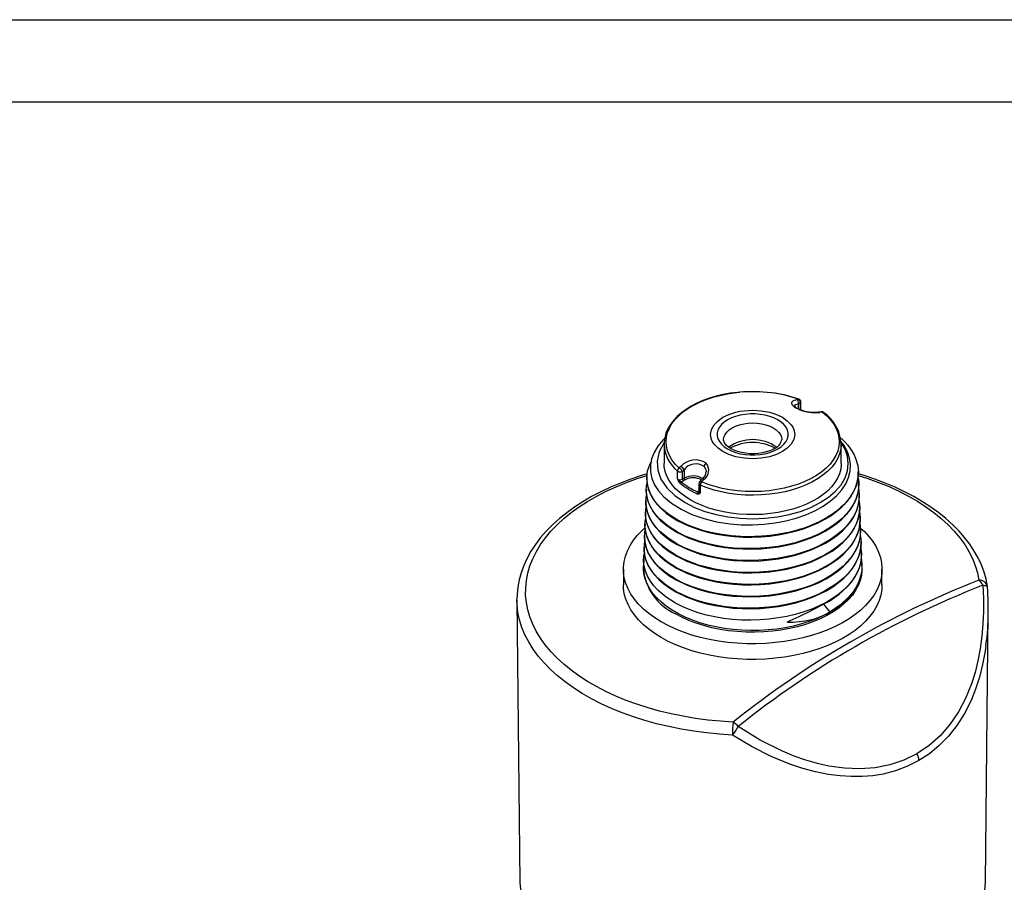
# Model space of a CAD drawing. Header units: inches. Extents: x 0 to 22, y 0 to 17.
# Tile 12 of 13: x 12.3 to 18.3, y 11.7 to 17. Entities that reach past the tile are written whole.
import ezdxf

# ---------------------------------------------------------------- set-up
doc = ezdxf.new("R2010")
doc.units = ezdxf.units.IN
doc.header["$LTSCALE"] = 2
doc.header["$MEASUREMENT"] = 0
doc.layers.add('TEXT', color=140, linetype='Continuous', lineweight=25)

msp = doc.modelspace()

# ---------------------------------------------------------------- linework, layer by layer
at = {"color": 7, "linetype": 'Continuous'}
msp.add_line((0.0002, 17.0002), (22.0002, 17.0002), dxfattribs=at)
for p, q in [((16.99, 14.6879), (17.0001, 14.6892)), ((17.0001, 14.6892), (17.0051, 14.6855)), ((17.0002, 14.6614), (17.01, 14.6626)), ((17.0002, 14.6309), (17.0002, 14.6614)), ((17.01, 14.6626), (17.01, 14.6263)), ((17.0158, 14.6234), (17.0158, 14.6706)), ((17.1389, 14.613), (17.1226, 14.6109)), ((17.1467, 14.6108), (17.131, 14.6088)), ((17.1389, 14.6127), (17.1414, 14.6129)), ((17.1414, 14.6129), (17.1467, 14.6108)), ((16.1824, 14.4158), (16.1824, 14.2975)), ((16.1824, 14.4134), (16.1824, 14.4158)), ((17.2611, 14.4178), (17.2611, 14.4158)), ((17.2611, 14.2975), (17.2611, 14.4158)), ((16.274, 14.27), (16.2842, 14.2805)), ((16.0769, 14.2143), (16.0768, 14.2116)), ((16.2637, 14.2042), (16.2637, 14.2515)), ((16.2794, 14.2666), (16.274, 14.27)), ((16.2943, 14.2494), (16.3042, 14.2596)), ((16.2943, 14.2022), (16.2943, 14.2494)), ((16.3042, 14.2596), (16.3042, 14.2079)), ((16.4376, 14.2482), (16.4377, 14.2462)), ((17.3654, 14.2474), (17.3653, 14.2502)), ((16.3042, 14.2079), (16.2943, 14.2022)), ((16.3098, 14.1983), (16.2999, 14.1926)), ((16.3945, 14.174), (16.3945, 14.1268)), ((16.4155, 14.2035), (16.4, 14.1876)), ((16.4026, 14.1649), (16.4026, 14.1176)), ((16.4098, 14.1854), (16.4049, 14.1878)), ((16.4254, 14.2015), (16.4098, 14.1854)), ((17.3599, 14.1894), (17.3676, 14.1862)), ((17.3634, 14.2104), (17.3676, 14.1862)), ((17.3681, 14.1764), (17.368, 14.1792)), ((16.0742, 14.1431), (16.0741, 14.1406)), ((17.3708, 14.1054), (17.3707, 14.1082)), ((16.0714, 14.072), (16.0714, 14.0696)), ((17.3735, 14.0344), (17.3734, 14.0372)), ((16.0687, 14.001), (16.0686, 13.9986)), ((16.066, 13.93), (16.0659, 13.9276)), ((17.3763, 13.9634), (17.3761, 13.9662)), ((16.0633, 13.859), (16.0632, 13.8566)), ((17.379, 13.8924), (17.3789, 13.8952)), ((17.3817, 13.8214), (17.3816, 13.8242)), ((16.0606, 13.788), (16.0605, 13.7856)), ((17.3844, 13.7504), (17.3843, 13.7531)), ((16.0579, 13.717), (16.0562, 13.673)), ((17.3874, 13.673), (17.387, 13.6821)), ((15.9344, 13.6546), (15.9344, 13.5591)), ((16.056, 13.6645), (16.056, 13.6546)), ((17.3875, 13.6546), (17.3875, 13.6645)), ((17.5092, 13.5591), (17.5092, 13.6546)), ((18.1522, 13.5414), (18.1523, 13.5428)), ((15.286, 13.465), (15.286, 13.4705)), ((15.286, 13.465), (15.3044, 11.7475)), ((17.1526, 13.4407), (17.1925, 13.3928)), ((18.1391, 11.7475), (18.1567, 13.3896)), ((16.9329, 13.3319), (16.9517, 13.3427)), ((16.9329, 13.3319), (16.9329, 13.3345)), ((16.5982, 12.6448), (16.5982, 12.6443))]:
    msp.add_line(p, q)
at = {"flags": 128}
for points in [[(16.6399, 14.7317), (16.629, 14.7308), (16.5845, 14.7251), (16.541, 14.7172), (16.4987, 14.7072), (16.458, 14.6951), (16.4191, 14.681), (16.3824, 14.6649), (16.348, 14.6471), (16.3163, 14.6275), (16.2874, 14.6063), (16.2617, 14.5836), (16.2393, 14.5596), (16.2204, 14.5345), (16.2052, 14.5084), (16.1938, 14.4817), (16.1863, 14.4546), (16.1827, 14.4273), (16.1829, 14.4132)], [(16.274, 14.27), (16.2502, 14.2946), (16.2304, 14.3203), (16.2149, 14.347), (16.2037, 14.3744), (16.1969, 14.4023), (16.1946, 14.4304), (16.1968, 14.4585), (16.2035, 14.4864), (16.2146, 14.5138), (16.2301, 14.5405), (16.2497, 14.5662), (16.2734, 14.5908), (16.301, 14.6141), (16.3321, 14.6357), (16.3666, 14.6556), (16.4041, 14.6736), (16.4444, 14.6895), (16.487, 14.7032), (16.5316, 14.7146), (16.5778, 14.7235), (16.6253, 14.7299), (16.643, 14.7316)], [(17.0044, 14.6258), (16.9792, 14.6395), (16.965, 14.6533), (16.9605, 14.6634), (16.9612, 14.6721), (16.9704, 14.6819), (16.99, 14.6879)], [(16.9772, 14.6489), (16.9771, 14.6495), (16.9835, 14.658), (17.0002, 14.6614)], [(17.1467, 14.6108), (17.1735, 14.5876), (17.1964, 14.5631), (17.2154, 14.5375), (17.2303, 14.5111), (17.2409, 14.4839), (17.2471, 14.4563), (17.249, 14.4284), (17.2464, 14.4006), (17.2394, 14.3731), (17.2282, 14.346), (17.2126, 14.3196), (17.193, 14.2942), (17.1694, 14.2699), (17.1421, 14.247), (17.1112, 14.2256), (17.0771, 14.2059), (17.04, 14.1881), (17.0003, 14.1723), (16.9582, 14.1587), (16.9141, 14.1473), (16.8685, 14.1384), (16.8216, 14.1319), (16.7738, 14.1278), (16.7257, 14.1264), (16.6775, 14.1274), (16.6296, 14.131), (16.5826, 14.1371), (16.5367, 14.1457), (16.4923, 14.1567), (16.4499, 14.1699), (16.4098, 14.1854)], [(16.9027, 14.3702), (16.8668, 14.353), (16.8234, 14.3391), (16.7992, 14.3339), (16.7742, 14.3301), (16.7218, 14.327), (16.6693, 14.3301), (16.6201, 14.3391), (16.5768, 14.353), (16.5408, 14.3702), (16.5109, 14.391), (16.4869, 14.416), (16.4779, 14.43), (16.4713, 14.4444), (16.4659, 14.4747), (16.4713, 14.505), (16.4869, 14.5334), (16.5109, 14.5584), (16.5408, 14.5792)], [(16.8749, 14.3863), (16.8951, 14.3998), (16.9118, 14.4148), (16.9247, 14.431), (16.9334, 14.4481), (16.9378, 14.4658), (16.9378, 14.4836), (16.9334, 14.5013), (16.9247, 14.5184), (16.9118, 14.5346), (16.8951, 14.5496), (16.8749, 14.5631), (16.8515, 14.5748), (16.8255, 14.5844), (16.7974, 14.5918), (16.7678, 14.5969), (16.7372, 14.5994), (16.7063, 14.5994), (16.6757, 14.5969), (16.6461, 14.5918), (16.618, 14.5844), (16.592, 14.5748), (16.5687, 14.5631), (16.5484, 14.5496), (16.5317, 14.5346), (16.5189, 14.5184), (16.5102, 14.5013), (16.5058, 14.4836), (16.5058, 14.4658), (16.5102, 14.4481), (16.5189, 14.431), (16.5317, 14.4148), (16.5484, 14.3998), (16.5687, 14.3863), (16.592, 14.3746), (16.618, 14.365), (16.6461, 14.3576), (16.6757, 14.3526), (16.7063, 14.35), (16.7372, 14.35), (16.7678, 14.3526), (16.7974, 14.3576), (16.8255, 14.365), (16.8515, 14.3746), (16.8749, 14.3863)], [(16.5408, 14.5792), (16.5768, 14.5964), (16.6201, 14.6103), (16.6443, 14.6155), (16.6693, 14.6193), (16.7218, 14.6224), (16.7742, 14.6193), (16.8234, 14.6103), (16.8668, 14.5964), (16.9027, 14.5792), (16.9326, 14.5584), (16.9566, 14.5334), (16.9657, 14.5194), (16.9722, 14.505), (16.9777, 14.4747), (16.9722, 14.4444), (16.9566, 14.416), (16.9326, 14.391), (16.9027, 14.3702)], [(16.5446, 14.4426), (16.5468, 14.4586), (16.5533, 14.4742), (16.5639, 14.489), (16.5784, 14.5027), (16.5965, 14.5149), (16.6176, 14.5253), (16.6413, 14.5337), (16.667, 14.5398), (16.6941, 14.5436), (16.7218, 14.5448), (16.7495, 14.5436), (16.7765, 14.5398), (16.8022, 14.5337), (16.8259, 14.5253), (16.847, 14.5149), (16.8651, 14.5027), (16.8796, 14.489), (16.8903, 14.4742), (16.8968, 14.4586), (16.8989, 14.4426), (16.8989, 14.442)], [(17.2569, 14.4545), (17.2619, 14.4501), (17.2828, 14.4294), (17.3012, 14.4084), (17.3152, 14.3899), (17.3279, 14.3704), (17.3391, 14.3499), (17.3523, 14.3185), (17.3614, 14.2841), (17.3654, 14.2468), (17.3628, 14.2068), (17.3531, 14.1668), (17.3363, 14.1276), (17.3316, 14.1189), (17.3265, 14.1103), (17.3211, 14.1018), (17.3154, 14.0933), (17.3093, 14.085), (17.3029, 14.0767), (17.2962, 14.0685), (17.2889, 14.0601), (17.2763, 14.0468), (17.2575, 14.0289), (17.2313, 14.007), (17.2187, 13.9975), (17.2011, 13.9853), (17.178, 13.9705), (17.1486, 13.9538), (17.122, 13.9403), (17.0942, 13.9276), (17.0654, 13.9158), (17.0355, 13.9049), (17.0047, 13.895), (16.9731, 13.8861), (16.9408, 13.8782), (16.9148, 13.8726), (16.8828, 13.8668), (16.8447, 13.8611), (16.8058, 13.8567), (16.7912, 13.8554), (16.7768, 13.8543), (16.7627, 13.8535), (16.7489, 13.8528), (16.7354, 13.8523), (16.7221, 13.852), (16.7092, 13.8518), (16.6467, 13.8532), (16.5932, 13.8572), (16.5485, 13.8626), (16.5208, 13.8669), (16.4979, 13.8711), (16.4797, 13.8748), (16.466, 13.8778), (16.425, 13.8882), (16.3767, 13.9033), (16.3229, 13.9241), (16.2659, 13.952)], [(16.1856, 14.4492), (16.1745, 14.4393), (16.1443, 14.4034), (16.1214, 14.3655), (16.1062, 14.3266), (16.0989, 14.2869), (16.0995, 14.2469), (16.1081, 14.2073), (16.1244, 14.1688), (16.1483, 14.1316), (16.1793, 14.0962), (16.2277, 14.0554), (16.2858, 14.0188), (16.3513, 13.9879), (16.4238, 13.9625), (16.502, 13.9432), (16.5843, 13.9304), (16.6525, 13.925), (16.7216, 13.9241), (16.7905, 13.9278), (16.8577, 13.9358), (16.9233, 13.9481), (16.986, 13.9646), (17.0451, 13.9851), (17.1002, 14.0094), (17.1502, 14.037), (17.1944, 14.0676), (17.2326, 14.1009), (17.2641, 14.1364), (17.2884, 14.1735), (17.3055, 14.212), (17.3152, 14.2513), (17.3172, 14.2909), (17.3117, 14.3305), (17.2986, 14.3694), (17.2783, 14.4069), (17.2603, 14.4305)], [(16.1828, 14.4244), (16.1805, 14.4217), (16.1523, 14.3683), (16.1399, 14.3129), (16.1435, 14.2571), (16.1631, 14.2024), (16.198, 14.1504), (16.2474, 14.1024), (16.3099, 14.0597)], [(16.3099, 14.0597), (16.3672, 14.0307), (16.4305, 14.0063), (16.4989, 13.9869), (16.571, 13.9727), (16.6457, 13.9641), (16.7218, 13.9613), (16.7978, 13.9641), (16.8725, 13.9727), (16.9447, 13.9869), (17.013, 14.0063), (17.0764, 14.0307), (17.1336, 14.0597), (17.1839, 14.0928), (17.2262, 14.1294), (17.2599, 14.1688), (17.2844, 14.2105), (17.2993, 14.2536), (17.3042, 14.2975), (17.2993, 14.3414), (17.2844, 14.3845), (17.2605, 14.4252)], [(17.2611, 14.4158), (17.2611, 14.4135), (17.2585, 14.3851), (17.2514, 14.3569), (17.2398, 14.3292), (17.2239, 14.3022), (17.2039, 14.2762), (17.1797, 14.2514), (17.1518, 14.2279), (17.1202, 14.206), (17.0853, 14.1858), (17.0474, 14.1676), (17.0067, 14.1515), (16.9637, 14.1375), (16.9186, 14.1259), (16.8719, 14.1168), (16.8239, 14.1101), (16.775, 14.106), (16.7258, 14.1045), (16.6764, 14.1056), (16.6275, 14.1093), (16.5794, 14.1155), (16.5324, 14.1243), (16.487, 14.1355), (16.4436, 14.1491), (16.4026, 14.1649)], [(16.8552, 14.3883), (16.8461, 14.3834), (16.8267, 14.3749), (16.8049, 14.3678), (16.7811, 14.3623), (16.7559, 14.3587), (16.7298, 14.357), (16.7036, 14.3574), (16.6777, 14.3599), (16.6529, 14.3643), (16.6297, 14.3704), (16.6086, 14.3782), (16.5902, 14.3872), (16.5749, 14.397), (16.5627, 14.4072), (16.5539, 14.4174), (16.5483, 14.4269), (16.5453, 14.4359), (16.5449, 14.4426)], [(16.2659, 13.952), (16.2103, 13.9871), (16.1634, 14.0261), (16.126, 14.0682), (16.0988, 14.1129), (16.0823, 14.1591), (16.0767, 14.2063), (16.0822, 14.2534), (16.0986, 14.2997), (16.1024, 14.3059)], [(17.2611, 14.2975), (17.261, 14.2905), (17.2577, 14.2627), (17.2502, 14.2351), (17.2384, 14.208), (17.2224, 14.1816), (17.2024, 14.1562), (17.1785, 14.1319), (17.1509, 14.1089), (17.1199, 14.0874), (17.0857, 14.0677), (17.0485, 14.0498), (17.0087, 14.0339), (16.9666, 14.0201), (16.9226, 14.0085), (16.8769, 13.9993), (16.83, 13.9925), (16.7822, 13.9881), (16.7339, 13.9862), (16.6855, 13.9868), (16.6374, 13.99), (16.59, 13.9956), (16.5436, 14.0036), (16.4987, 14.014), (16.4556, 14.0267), (16.4146, 14.0416), (16.3761, 14.0585), (16.3404, 14.0773), (16.3077, 14.098), (16.2784, 14.1202), (16.2527, 14.1438), (16.2307, 14.1687), (16.2127, 14.1947), (16.1987, 14.2214), (16.189, 14.2488), (16.1836, 14.2766), (16.1824, 14.2975)], [(16.4256, 14.2792), (16.4365, 14.2621), (16.4376, 14.2482)], [(16.0801, 14.235), (16.0439, 14.2243), (15.9791, 14.2026), (15.9163, 14.1788), (15.8556, 14.1532), (15.7972, 14.1257), (15.7412, 14.0963), (15.6878, 14.0652), (15.6372, 14.0324), (15.5895, 13.998), (15.5448, 13.9621), (15.5032, 13.9248), (15.465, 13.8861), (15.4303, 13.8462), (15.3991, 13.8052), (15.3716, 13.7632), (15.3478, 13.7204), (15.3278, 13.6769), (15.3118, 13.6329), (15.2995, 13.5886), (15.2912, 13.544), (15.2868, 13.4993), (15.2865, 13.4709)], [(16.6028, 12.7231), (16.5258, 12.7282), (16.4494, 12.7357), (16.3739, 12.7458), (16.2994, 12.7582), (16.2263, 12.7731), (16.1548, 12.7903), (16.085, 12.8098), (16.0172, 12.8315), (15.9517, 12.8553), (15.8885, 12.8813), (15.828, 12.9092), (15.7703, 12.9391), (15.7155, 12.9708), (15.664, 13.0042), (15.6157, 13.0392), (15.571, 13.0757), (15.5298, 13.1136), (15.4924, 13.1528), (15.4588, 13.1932), (15.4292, 13.2345), (15.4037, 13.2768), (15.3823, 13.3198), (15.3651, 13.3634), (15.3522, 13.4075), (15.3436, 13.452), (15.3393, 13.4966), (15.3394, 13.5414), (15.3438, 13.5861), (15.3525, 13.6305), (15.3655, 13.6746), (15.3828, 13.7182), (15.4043, 13.7612), (15.4299, 13.8035), (15.4596, 13.8448), (15.4933, 13.8851), (15.5308, 13.9243), (15.572, 13.9621), (15.6169, 13.9986), (15.6652, 14.0336), (15.7168, 14.067), (15.7717, 14.0986), (15.8294, 14.1284), (15.89, 14.1563), (15.9532, 14.1822), (16.0189, 14.206), (16.0784, 14.2252)], [(16.0773, 14.2116), (16.0769, 14.1946), (16.0805, 14.1647), (16.0888, 14.1341), (16.1018, 14.104), (16.1187, 14.0755), (16.1398, 14.048), (16.1658, 14.0209), (16.1958, 13.9952), (16.2289, 13.9715), (16.2658, 13.9493), (16.3316, 13.9176), (16.406, 13.8909), (16.4538, 13.8779), (16.5034, 13.8673), (16.5561, 13.8588), (16.6099, 13.853), (16.663, 13.8499), (16.7165, 13.8492), (16.7716, 13.8513), (16.8264, 13.856), (16.8788, 13.8632), (16.9302, 13.873), (16.9815, 13.8857), (17.031, 13.9008), (17.0768, 13.9177), (17.1202, 13.9367), (17.162, 13.9584), (17.2006, 13.982), (17.2347, 14.0067), (17.2652, 14.0331), (17.2927, 14.0617), (17.3161, 14.0916), (17.3346, 14.1215), (17.3488, 14.1522), (17.359, 14.1844), (17.3645, 14.2169), (17.3649, 14.2474)], [(16.2665, 14.2494), (16.2718, 14.2472), (16.2781, 14.2462)], [(18.1518, 13.5476), (18.1517, 13.5481), (18.1431, 13.5924), (18.1307, 13.6363), (18.1145, 13.6797), (18.0946, 13.7226), (18.071, 13.7648), (18.0436, 13.8063), (18.0127, 13.8469), (17.9782, 13.8864), (17.9402, 13.9248), (17.8989, 13.962), (17.8544, 13.9978), (17.8069, 14.0321), (17.7564, 14.0648), (17.7031, 14.0959), (17.6472, 14.1252), (17.5888, 14.1528), (17.5282, 14.1785), (17.4654, 14.2022), (17.4006, 14.224), (17.3647, 14.2346)], [(17.3651, 14.2252), (17.423, 14.2066), (17.4887, 14.1828), (17.552, 14.157), (17.6126, 14.1291), (17.6705, 14.0994), (17.7254, 14.0678), (17.7771, 14.0344), (17.8255, 13.9995), (17.8705, 13.963), (17.9118, 13.9252), (17.9494, 13.8861), (17.9832, 13.8458), (18.0129, 13.8045), (18.0387, 13.7623), (18.0603, 13.7193), (18.0776, 13.6757), (18.0908, 13.6316), (18.0996, 13.5872)], [(17.3676, 14.1862), (17.3652, 14.134), (17.3506, 14.0814), (17.3361, 14.0506), (17.3172, 14.0206), (17.2936, 13.9909), (17.2657, 13.9624), (17.2348, 13.9361), (17.2004, 13.9113), (17.1615, 13.8876), (17.1194, 13.8658), (17.0757, 13.8468), (17.0296, 13.83), (16.9798, 13.815), (16.9282, 13.8027), (16.8766, 13.7931), (16.8239, 13.7859), (16.769, 13.7812), (16.7137, 13.7792), (16.66, 13.7798), (16.6067, 13.7831), (16.5526, 13.7892), (16.4999, 13.798), (16.4501, 13.8089), (16.4023, 13.8222), (16.3554, 13.8381), (16.3111, 13.8562), (16.264, 13.8796), (16.2062, 13.9162), (16.1571, 13.9579), (16.1327, 13.9848), (16.1124, 14.0126), (16.0958, 14.0421), (16.0839, 14.0723), (16.0767, 14.1021), (16.074, 14.1322), (16.0759, 14.1633), (16.0789, 14.1772)], [(16.0746, 14.1406), (16.0741, 14.124), (16.0777, 14.0939), (16.086, 14.0631), (16.0989, 14.0329), (16.1159, 14.0043), (16.137, 13.9767), (16.163, 13.9495), (16.1931, 13.9236), (16.2266, 13.8996), (16.2639, 13.8772), (16.3297, 13.8454), (16.404, 13.8187), (16.452, 13.8056), (16.5018, 13.7949), (16.5546, 13.7864), (16.6087, 13.7805), (16.662, 13.7773), (16.7158, 13.7766), (16.7711, 13.7786), (16.8261, 13.7833), (16.8788, 13.7906), (16.9304, 13.8004), (16.982, 13.813), (17.0316, 13.8282), (17.0777, 13.8451), (17.1213, 13.8642), (17.1633, 13.8859), (17.2021, 13.9096), (17.2364, 13.9344), (17.2671, 13.9609), (17.2948, 13.9896), (17.3183, 14.0195), (17.3369, 14.0496), (17.3513, 14.0804), (17.3616, 14.1127), (17.3672, 14.1453), (17.368, 14.1764)], [(16.2706, 14.1886), (16.2691, 14.1912), (16.2637, 14.2042)], [(16.2777, 14.179), (16.2733, 14.184), (16.2706, 14.1886)], [(16.4049, 14.1878), (16.4015, 14.1883), (16.4, 14.1875)], [(16.4254, 14.2015), (16.4226, 14.203), (16.4201, 14.204), (16.418, 14.2043), (16.4164, 14.2041), (16.4154, 14.2035)], [(17.3666, 14.1418), (17.3681, 14.1351), (17.3708, 14.103), (17.369, 14.07), (17.3624, 14.0372), (17.3515, 14.0057), (17.3363, 13.9748), (17.3161, 13.944), (17.2917, 13.9143), (17.2639, 13.8867), (17.2324, 13.8605), (17.1963, 13.8352), (17.1567, 13.8117), (17.1151, 13.7908), (17.0709, 13.7719), (17.0228, 13.7549), (16.9725, 13.7403), (16.9219, 13.7286), (16.8699, 13.7194), (16.8154, 13.7124), (16.7601, 13.7081), (16.7061, 13.7065), (16.6522, 13.7075), (16.5972, 13.7114), (16.5432, 13.7179), (16.4919, 13.7268), (16.4422, 13.7382), (16.3931, 13.7522), (16.3464, 13.7686), (16.3028, 13.7869), (16.2621, 13.8075), (16.2043, 13.8441), (16.1552, 13.8857), (16.1306, 13.9127), (16.1101, 13.9406), (16.0934, 13.9703), (16.0813, 14.0006), (16.0741, 14.0305), (16.0713, 14.0607), (16.0732, 14.0919), (16.0762, 14.1062)], [(16.0719, 14.0696), (16.0714, 14.0533), (16.0749, 14.0231), (16.0832, 13.9922), (16.0961, 13.9618), (16.1131, 13.9331), (16.1343, 13.9054), (16.1603, 13.878), (16.1904, 13.852), (16.2243, 13.8278), (16.262, 13.805), (16.3278, 13.7733), (16.402, 13.7465), (16.4502, 13.7333), (16.5002, 13.7225), (16.5532, 13.7139), (16.6075, 13.708), (16.661, 13.7047), (16.715, 13.704), (16.7706, 13.7059), (16.8258, 13.7106), (16.8787, 13.7179), (16.9306, 13.7277), (16.9824, 13.7404), (17.0323, 13.7555), (17.0786, 13.7725), (17.1224, 13.7916), (17.1646, 13.8134), (17.2036, 13.8371), (17.2381, 13.8621), (17.269, 13.8886), (17.2969, 13.9174), (17.3205, 13.9475), (17.3393, 13.9777), (17.3538, 14.0086), (17.3642, 14.041), (17.3698, 14.0738), (17.3708, 14.1054)], [(17.3693, 14.0708), (17.3707, 14.0646), (17.3736, 14.0325), (17.3718, 13.9993), (17.3652, 13.9663), (17.3543, 13.9347), (17.3391, 13.9037), (17.3189, 13.8727), (17.2944, 13.8429), (17.2666, 13.8152), (17.235, 13.7889), (17.1988, 13.7634), (17.1591, 13.7398), (17.1174, 13.7188), (17.073, 13.6998), (17.0247, 13.6827), (16.9743, 13.668), (16.9235, 13.6562), (16.8713, 13.6469), (16.8165, 13.6399), (16.761, 13.6355), (16.7068, 13.6339), (16.6527, 13.6349), (16.5974, 13.6387), (16.5431, 13.6452), (16.4916, 13.6541), (16.4417, 13.6655), (16.3924, 13.6796), (16.3454, 13.696), (16.3014, 13.7145), (16.2601, 13.7353), (16.2024, 13.7719), (16.1532, 13.8135), (16.1284, 13.8406), (16.1078, 13.8687), (16.091, 13.8984), (16.0788, 13.9289), (16.0715, 13.9589), (16.0686, 13.9892), (16.0704, 14.0205), (16.0735, 14.0351)], [(16.0687, 13.9986), (16.0686, 13.9977), (16.0698, 13.9672), (16.0758, 13.936), (16.0865, 13.9053), (16.1014, 13.876), (16.1205, 13.8476), (16.1446, 13.8196), (16.1728, 13.7928), (16.2133, 13.7617), (16.2601, 13.7328), (16.3258, 13.7011), (16.4, 13.6743), (16.4483, 13.661), (16.4985, 13.6502), (16.5518, 13.6415), (16.6063, 13.6354), (16.6601, 13.6321), (16.7143, 13.6313), (16.7701, 13.6332), (16.8255, 13.638), (16.8787, 13.6452), (16.9307, 13.6551), (16.9828, 13.6677), (17.0329, 13.6829), (17.0795, 13.6999), (17.1235, 13.719), (17.166, 13.7408), (17.2052, 13.7647), (17.2398, 13.7897), (17.2709, 13.8164), (17.2989, 13.8453), (17.3228, 13.8754), (17.3417, 13.9057), (17.3563, 13.9367), (17.3668, 13.9692), (17.3725, 14.0022), (17.3735, 14.0344)], [(17.3721, 13.9997), (17.3734, 13.9941), (17.3763, 13.9619), (17.3745, 13.9286), (17.368, 13.8955), (17.3572, 13.8637), (17.3419, 13.8326), (17.3217, 13.8014), (17.2972, 13.7715), (17.2693, 13.7436), (17.2376, 13.7172), (17.2013, 13.6916), (17.1615, 13.6679), (17.1196, 13.6468), (17.0751, 13.6277), (17.0267, 13.6104), (16.976, 13.5957), (16.925, 13.5838), (16.8726, 13.5744), (16.8176, 13.5674), (16.7619, 13.563), (16.7075, 13.5613), (16.6531, 13.5623), (16.5977, 13.566), (16.5431, 13.5726), (16.4914, 13.5815), (16.4412, 13.5929), (16.3916, 13.607), (16.3444, 13.6235), (16.2999, 13.6422), (16.2582, 13.6632), (16.2004, 13.6997), (16.1512, 13.7413), (16.1263, 13.7685), (16.1055, 13.7967), (16.0886, 13.8266), (16.0763, 13.8571), (16.0688, 13.8873), (16.0659, 13.9178), (16.0676, 13.9492), (16.0706, 13.9633)], [(17.3748, 13.9287), (17.376, 13.9237), (17.379, 13.8913), (17.3773, 13.8579), (17.3708, 13.8246), (17.36, 13.7927), (17.3447, 13.7614), (17.3245, 13.7302), (17.2999, 13.7), (17.2719, 13.6721), (17.2402, 13.6455), (17.2038, 13.6199), (17.1638, 13.596), (17.1219, 13.5748), (17.0772, 13.5556), (17.0286, 13.5382), (16.9778, 13.5234), (16.9266, 13.5114), (16.874, 13.5019), (16.8188, 13.4948), (16.7628, 13.4904), (16.7082, 13.4887), (16.6536, 13.4897), (16.5979, 13.4934), (16.5431, 13.4999), (16.4911, 13.5088), (16.4407, 13.5202), (16.3909, 13.5344), (16.3435, 13.5509), (16.2985, 13.5698), (16.2563, 13.591), (16.1985, 13.6276), (16.1492, 13.6691), (16.1241, 13.6964), (16.1032, 13.7247), (16.0861, 13.7547), (16.0737, 13.7854), (16.0662, 13.8157), (16.0632, 13.8463), (16.0649, 13.8778), (16.068, 13.8931)], [(16.0665, 13.9276), (16.0659, 13.912), (16.0693, 13.8815), (16.0775, 13.8503), (16.0905, 13.8197), (16.1075, 13.7907), (16.1287, 13.7627), (16.1548, 13.7351), (16.1851, 13.7089), (16.2196, 13.684), (16.2581, 13.6607), (16.3239, 13.6289), (16.398, 13.6021), (16.4465, 13.5888), (16.4969, 13.5778), (16.5504, 13.569), (16.6051, 13.5629), (16.6591, 13.5595), (16.7135, 13.5587), (16.7695, 13.5606), (16.8253, 13.5653), (16.8786, 13.5726), (16.9309, 13.5824), (16.9832, 13.5951), (17.0336, 13.6103), (17.0803, 13.6273), (17.1246, 13.6465), (17.1673, 13.6683), (17.2067, 13.6923), (17.2415, 13.7174), (17.2728, 13.7441), (17.301, 13.7731), (17.325, 13.8034), (17.344, 13.8338), (17.3588, 13.8649), (17.3693, 13.8975), (17.3752, 13.9306), (17.3763, 13.963), (17.3762, 13.9634)], [(16.165, 13.3331), (16.1254, 13.3578), (16.0891, 13.384), (16.0562, 13.4117), (16.0269, 13.4408), (16.0015, 13.471), (15.9799, 13.5022), (15.9625, 13.5342), (15.9491, 13.5669), (15.94, 13.6001), (15.9352, 13.6336), (15.9347, 13.6672), (15.9384, 13.7007), (15.9465, 13.734), (15.9587, 13.7668), (15.9752, 13.799), (15.9957, 13.8305), (16.0202, 13.8609), (16.0485, 13.8903), (16.0652, 13.9055)], [(17.3776, 13.8576), (17.3786, 13.8532), (17.3817, 13.8207), (17.3801, 13.7872), (17.3736, 13.7538), (17.3628, 13.7217), (17.3475, 13.6903), (17.3273, 13.6589), (17.3027, 13.6286), (17.2746, 13.6005), (17.2428, 13.5739), (17.2063, 13.5481), (17.1662, 13.5241), (17.1241, 13.5028), (17.0793, 13.4835), (17.0305, 13.466), (16.9795, 13.451), (16.9281, 13.439), (16.8753, 13.4295), (16.8199, 13.4223), (16.7637, 13.4179), (16.7088, 13.4161), (16.654, 13.417), (16.5981, 13.4207), (16.5431, 13.4272), (16.4909, 13.4361), (16.4402, 13.4475), (16.3902, 13.4618), (16.3425, 13.4784), (16.297, 13.4975), (16.2544, 13.5189), (16.1965, 13.5554), (16.1472, 13.5969), (16.122, 13.6243), (16.1009, 13.6527), (16.0837, 13.6829), (16.0712, 13.7137), (16.0636, 13.7441), (16.0605, 13.7748), (16.0621, 13.8064), (16.0653, 13.822)], [(16.0638, 13.8566), (16.0632, 13.8414), (16.0665, 13.8107), (16.0747, 13.7794), (16.0876, 13.7486), (16.1046, 13.7195), (16.1259, 13.6914), (16.1521, 13.6637), (16.1824, 13.6373), (16.2173, 13.6121), (16.2562, 13.5885), (16.3219, 13.5567), (16.3961, 13.5299), (16.4447, 13.5165), (16.4953, 13.5054), (16.5489, 13.4966), (16.6039, 13.4904), (16.6581, 13.4869), (16.7127, 13.4861), (16.769, 13.4879), (16.825, 13.4926), (16.8786, 13.4999), (16.9311, 13.5097), (16.9836, 13.5224), (17.0342, 13.5376), (17.0812, 13.5547), (17.1257, 13.5739), (17.1686, 13.5958), (17.2082, 13.6199), (17.2433, 13.6451), (17.2747, 13.6719), (17.3031, 13.701), (17.3272, 13.7313), (17.3464, 13.7618), (17.3612, 13.793), (17.3719, 13.8258), (17.3779, 13.859), (17.379, 13.8915), (17.3789, 13.8924)], [(17.3792, 13.9047), (17.4025, 13.8831), (17.4298, 13.8534), (17.4533, 13.8227), (17.4728, 13.791), (17.4883, 13.7586), (17.4995, 13.7257), (17.5064, 13.6923), (17.5091, 13.6588), (17.5075, 13.6252), (17.5016, 13.5918), (17.4915, 13.5587), (17.4771, 13.5261), (17.4586, 13.4943), (17.4361, 13.4633), (17.4097, 13.4334), (17.3795, 13.4047), (17.3457, 13.3773), (17.3085, 13.3515), (17.2682, 13.3273), (17.2248, 13.3049), (17.1787, 13.2844), (17.1301, 13.2659), (17.0792, 13.2496), (17.0265, 13.2354), (16.972, 13.2236), (16.9162, 13.2141), (16.8593, 13.207), (16.8017, 13.2024), (16.7436, 13.2002), (16.6854, 13.2005), (16.6274, 13.2033), (16.5699, 13.2085), (16.5133, 13.2162), (16.4578, 13.2263), (16.4037, 13.2387), (16.3514, 13.2534), (16.3011, 13.2703), (16.2531, 13.2893), (16.2076, 13.3103), (16.165, 13.3331)], [(16.0611, 13.7856), (16.0604, 13.7707), (16.0637, 13.7399), (16.0719, 13.7084), (16.0848, 13.6776), (16.1018, 13.6484), (16.1231, 13.6201), (16.1493, 13.5922), (16.1798, 13.5657), (16.2149, 13.5402), (16.2543, 13.5163), (16.32, 13.4845), (16.3941, 13.4577), (16.4429, 13.4442), (16.4936, 13.433), (16.5475, 13.4241), (16.6027, 13.4178), (16.6571, 13.4143), (16.712, 13.4134), (16.7685, 13.4153), (16.8247, 13.42), (16.8785, 13.4272), (16.9312, 13.4371), (16.984, 13.4498), (17.0349, 13.465), (17.0821, 13.482), (17.1268, 13.5013), (17.1699, 13.5233), (17.2097, 13.5474), (17.245, 13.5727), (17.2766, 13.5996), (17.3051, 13.6288), (17.3294, 13.6593), (17.3487, 13.6898), (17.3637, 13.7212), (17.3745, 13.7541), (17.3805, 13.7874), (17.3817, 13.8201), (17.3816, 13.8214)], [(17.3804, 13.7866), (17.3813, 13.7827), (17.3844, 13.7501), (17.3828, 13.7165), (17.3764, 13.683), (17.3656, 13.6508), (17.3503, 13.6192), (17.3301, 13.5876), (17.3054, 13.5572), (17.2773, 13.529), (17.2454, 13.5022), (17.2087, 13.4763), (17.1686, 13.4522), (17.1264, 13.4308), (17.0813, 13.4114), (17.0324, 13.3938), (16.9812, 13.3787), (16.9297, 13.3666), (16.8767, 13.357), (16.821, 13.3498), (16.7646, 13.3453), (16.7095, 13.3435), (16.6545, 13.3444), (16.5983, 13.3481), (16.5431, 13.3545), (16.4906, 13.3635), (16.4397, 13.3749), (16.3894, 13.3892), (16.3416, 13.4058), (16.2955, 13.4251), (16.2524, 13.4468), (16.1946, 13.4833), (16.1452, 13.5247), (16.1198, 13.5522), (16.0986, 13.5807), (16.0813, 13.611), (16.0686, 13.6419), (16.0609, 13.6725), (16.0578, 13.7033), (16.0593, 13.7351), (16.0626, 13.751)], [(17.1907, 13.4621), (17.2482, 13.5015), (17.2973, 13.5459), (17.3226, 13.5751), (17.3438, 13.6054), (17.3611, 13.6375), (17.3737, 13.6703), (17.3814, 13.7028), (17.3845, 13.7355), (17.3838, 13.7504)], [(17.1925, 13.3928), (17.1531, 13.3718), (17.1109, 13.3527), (17.0662, 13.3356), (17.0192, 13.3207), (16.9703, 13.308), (16.9198, 13.2976), (16.868, 13.2896), (16.8153, 13.284), (16.762, 13.2809), (16.7084, 13.2803), (16.6548, 13.2822), (16.6018, 13.2865), (16.5495, 13.2933), (16.4983, 13.3025), (16.4485, 13.3141), (16.4006, 13.3279), (16.3547, 13.3439), (16.3112, 13.362), (16.2703, 13.3821), (16.2324, 13.4039), (16.1977, 13.4275), (16.1664, 13.4526), (16.1386, 13.4791), (16.1147, 13.5068), (16.0946, 13.5355), (16.0787, 13.5651), (16.0669, 13.5953), (16.0594, 13.6259), (16.0561, 13.6568), (16.0562, 13.673)], [(17.3827, 13.7171), (17.3839, 13.7122), (17.3871, 13.6795), (17.3856, 13.6457), (17.3792, 13.6121), (17.3684, 13.5798), (17.3532, 13.5481), (17.3329, 13.5164), (17.3081, 13.4858), (17.2567, 13.4374), (17.1925, 13.3928)], [(17.3874, 13.673), (17.3874, 13.6723), (17.3863, 13.6413), (17.3809, 13.6105), (17.3713, 13.5801), (17.3574, 13.5502), (17.3394, 13.5211), (17.3174, 13.4928), (17.2915, 13.4657), (17.262, 13.4399), (17.2289, 13.4155), (17.1925, 13.3928)], [(17.3875, 13.6546), (17.3874, 13.6468), (17.3842, 13.6159), (17.3766, 13.5853), (17.3648, 13.5551), (17.3489, 13.5255), (17.3289, 13.4968), (17.3049, 13.4691), (17.2772, 13.4427), (17.2458, 13.4175), (17.2111, 13.394), (17.1732, 13.3721), (17.1324, 13.352), (17.0889, 13.3339), (17.043, 13.3179), (16.995, 13.3041), (16.9453, 13.2925), (16.8941, 13.2833), (16.8418, 13.2765), (16.7887, 13.2722), (16.7352, 13.2703), (16.6816, 13.2709), (16.6282, 13.274), (16.5755, 13.2796), (16.5237, 13.2876), (16.4732, 13.298), (16.4243, 13.3107), (16.3773, 13.3257), (16.3326, 13.3427), (16.2904, 13.3618), (16.251, 13.3828)], [(16.165, 13.2377), (16.1254, 13.2623), (16.0891, 13.2885), (16.0562, 13.3163), (16.0269, 13.3453), (16.0015, 13.3755), (15.9799, 13.4067), (15.9625, 13.4388), (15.9491, 13.4715), (15.94, 13.5046), (15.9352, 13.5381), (15.9344, 13.5591)], [(17.5092, 13.5591), (17.5075, 13.5297), (17.5016, 13.4963), (17.4915, 13.4632), (17.4771, 13.4307), (17.4586, 13.3988), (17.4361, 13.3679), (17.4097, 13.3379), (17.3795, 13.3092), (17.3457, 13.2818), (17.3085, 13.256), (17.2682, 13.2318), (17.2248, 13.2094), (17.1787, 13.1889), (17.1301, 13.1704), (17.0792, 13.1541), (17.0265, 13.14), (16.972, 13.1281), (16.9162, 13.1186), (16.8593, 13.1115), (16.8017, 13.1069), (16.7436, 13.1047), (16.6854, 13.105), (16.6274, 13.1078), (16.5699, 13.1131), (16.5133, 13.1208), (16.4578, 13.1309), (16.4037, 13.1433), (16.3514, 13.158), (16.3011, 13.1749), (16.2531, 13.1939), (16.2076, 13.2148), (16.165, 13.2377)], [(18.1229, 13.5559), (18.1266, 13.4756), (18.127, 13.3973), (18.1241, 13.3209), (18.1179, 13.2466), (18.1076, 13.1695), (18.0936, 13.0955), (18.0759, 13.0246), (18.0544, 12.9569), (18.0183, 12.8677), (17.9744, 12.7846), (17.9229, 12.7085), (17.863, 12.6397), (17.7959, 12.58), (17.7218, 12.5302)], [(18.1523, 13.5428), (18.1521, 13.5439), (18.1509, 13.5462), (18.1486, 13.5484), (18.1452, 13.5504), (18.1409, 13.5522), (18.1357, 13.5537), (18.1296, 13.555), (18.1229, 13.5559)], [(16.5982, 12.6443), (16.519, 12.6496), (16.4404, 12.6573), (16.3627, 12.6676), (16.286, 12.6804), (16.2107, 12.6955), (16.137, 12.7131), (16.0651, 12.733), (15.9952, 12.7552), (15.9276, 12.7796), (15.8624, 12.8061), (15.7998, 12.8347), (15.7401, 12.8652), (15.6835, 12.8976), (15.63, 12.9318), (15.5799, 12.9676), (15.5334, 13.005), (15.4905, 13.0438), (15.4514, 13.084), (15.4162, 13.1253), (15.385, 13.1677), (15.358, 13.211), (15.3352, 13.2551), (15.3166, 13.2999), (15.3024, 13.3452), (15.2926, 13.3909), (15.2872, 13.4368), (15.286, 13.465)], [(18.1425, 13.1924), (18.1377, 13.1547), (18.1223, 13.0732), (18.1027, 12.9961), (18.0791, 12.9235), (18.0516, 12.8554), (18.0112, 12.7751), (17.9651, 12.7021), (17.9134, 12.6365), (17.8583, 12.5801), (17.7984, 12.5307), (17.734, 12.4886)], [(17.7218, 12.5302), (17.6416, 12.491), (17.5564, 12.4626), (17.4668, 12.4452), (17.3751, 12.4386), (17.2812, 12.4422), (17.1859, 12.4555), (17.1165, 12.4708), (17.0463, 12.4909), (16.9752, 12.5157), (16.9033, 12.5454), (16.7682, 12.6128), (16.6329, 12.6958)], [(17.734, 12.4886), (17.6652, 12.4539), (17.5922, 12.4265), (17.5154, 12.4067), (17.4533, 12.3967), (17.389, 12.3914), (17.3225, 12.3908), (17.2541, 12.395), (17.1805, 12.4048), (17.1048, 12.42), (17.0271, 12.4408), (16.9476, 12.4675), (16.8345, 12.5142), (16.7178, 12.573), (16.5982, 12.6443)]]:
    msp.add_lwpolyline(points, dxfattribs=at)
for centre, radius, start, end in [((16.7217, 13.8305), 0.9045, 82.88316, 94.99327), ((16.7389, 13.948), 0.7858, 70.59111, 83.06643), ((16.7517, 13.9897), 0.7432, 70.25596, 83.35935), ((17.021, 14.6778), 0.0526, 213.31813, 257.02608), ((16.9781, 14.6681), 0.023, 342.91686, 59.10988), ((17.0014, 14.6852), 0.00416, 70.89291, 108.45745), ((16.9961, 14.6706), 0.0197, 0, 70.26104), ((16.9863, 14.6695), 0.0247, 343.85626, 40.64306), ((17.0062, 14.6715), 0.00967, 293.58266, 355.0972), ((17.0075, 14.6217), 0.00517, 70.41389, 127.28885), ((17.1019, 14.8717), 0.2645, 248.37694, 276.33254), ((17.0968, 14.8425), 0.233, 247.90516, 276.35874), ((17.1241, 14.5989), 0.0121, 55.07521, 97.17508), ((17.1407, 14.5934), 0.0197, 51.82182, 96.12653), ((17.1471, 14.6013), 0.00953, 52.68765, 91.92194), ((17.0134, 14.4042), 0.2477, 3.1839, 55.73041), ((16.404, 14.4232), 0.2218, 182.54469, 230.7569), ((16.7218, 14.1916), 0.2516, 54.45072, 125.53899), ((16.7217, 14.138), 0.2874, 61.49354, 118.45225), ((16.8234, 14.4582), 0.0769, 294.43543, 347.9996), ((16.3726, 14.201), 0.1189, 55.96889, 138.07796), ((16.2609, 14.2381), 0.0483, 26.39869, 61.19232), ((16.3747, 14.2086), 0.087, 54.22479, 144.10112), ((16.3859, 14.257), 0.0682, 305.4568, 38.57757), ((16.4518, 14.2763), 0.0264, 118.6692, 173.88536), ((16.2884, 14.2499), 0.0248, 125.4983, 176.30808), ((16.2741, 14.2629), 0.0155, 227.54014, 240.38617), ((16.2807, 14.2754), 0.0293, 265.04587, 297.70751), ((16.2504, 14.2263), 0.0496, 27.7767, 54.31774), ((16.3597, 14.1032), 0.1186, 60.67185, 117.94397), ((16.3741, 14.2532), 0.0647, 309.78927, 355.79851), ((16.2806, 14.2275), 0.0288, 233.97372, 298.42065), ((16.3076, 14.2388), 0.0559, 218.16368, 245.18831), ((16.2882, 14.1783), 0.0105, 112.48016, 176.0416), ((16.581, 14.5489), 0.4783, 230.64256, 245.45781), ((16.2818, 14.2259), 0.0379, 273.53704, 298.47847), ((16.5831, 14.5525), 0.4713, 230.64256, 245.45781), ((16.3064, 14.2028), 0.0121, 182.60567, 237.3945), ((16.3163, 14.2085), 0.0121, 182.60553, 237.39451), ((16.3598, 14.1021), 0.1084, 62.31605, 117.483), ((16.4142, 14.174), 0.0197, 136.33374, 180), ((16.4052, 14.1753), 0.0107, 186.6494, 255.86474), ((16.4395, 14.1634), 0.0369, 143.55269, 177.77864), ((16.3957, 14.1133), 0.0134, 128.98072, 178.12595), ((16.3897, 14.13), 0.0179, 245.5501, 315.99228), ((16.4021, 14.1171), 0.0163, 117.14622, 156.03975), ((16.4038, 14.1429), 0.0253, 229.2269, 267.16304), ((16.4055, 14.1283), 0.0111, 187.89958, 254.61396), ((16.3887, 13.6875), 0.3343, 185.64497, 245.67517), ((20.1915, 8.235), 5.7464, 111.34826, 128.64637), ((20.2054, 8.228), 5.7205, 111.34838, 128.64624), ((18.1032, 13.5389), 0.0484, 10.2007, 94.31255), ((18.0472, 13.5237), 0.0823, 23.03963, 50.41415), ((18.0934, 13.5389), 0.0591, 3.79609, 8.47811), ((16.3937, 13.4172), 1.7629, 358.19959, 4.1368), ((16.8817, 13.3781), 1.2744, 351.62162, 0.51913), ((17.2981, 12.6435), 0.6998, 173.4682, 179.89363), ((16.5567, 12.6421), 0.0932, 35.18767, 60.34816), ((16.4664, 12.7704), 0.1825, 316.28511, 335.84718), ((17.6491, 12.4862), 0.085, 1.61496, 31.16487), ((15.872, 11.7706), 0.568, 182.32888, 224.05034), ((17.5753, 11.7691), 0.5643, 316.05584, 357.80149)]:
    msp.add_arc(centre, radius, start, end)
for centre, major_axis, ratio, start_param, end_param in [((16.7125, 13.3964), (0.6744, 0.2517), 0.194142, 4.972021, 5.42556), ((16.7295, 13.9474), (0.5649, -0.4692), 0.705639, 5.558377, 6.02798)]:
    msp.add_ellipse(centre, major_axis=major_axis, ratio=ratio, start_param=start_param, end_param=end_param)
at = {"layer": 'TEXT'}
msp.add_line((0.5, 16.5), (21.5, 16.5), dxfattribs=at)

doc.saveas('drawing.dxf')
